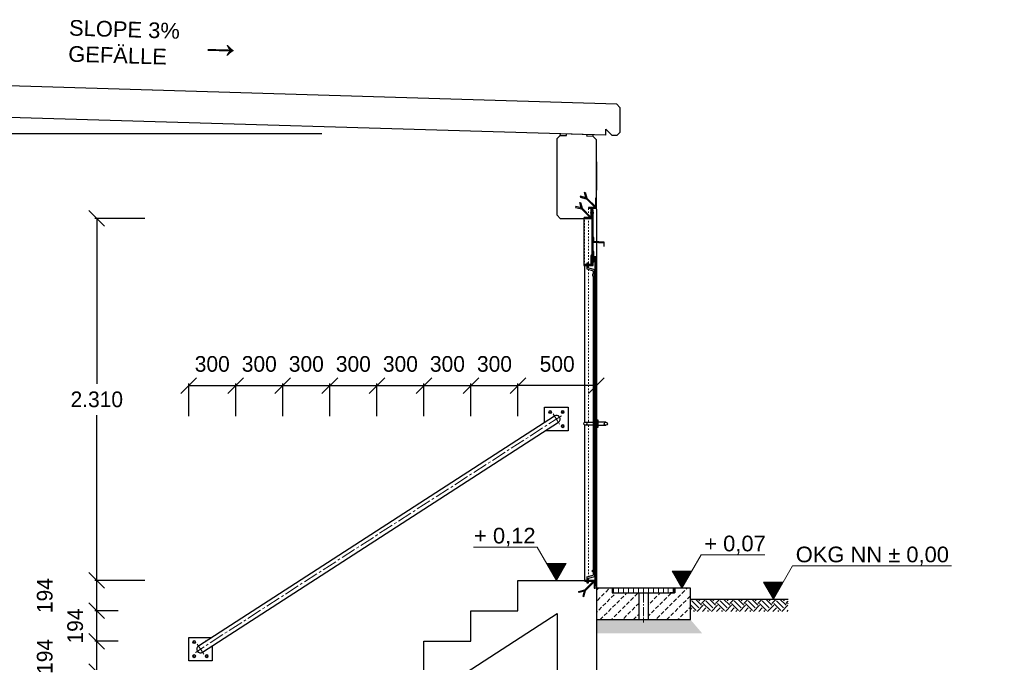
# Model space of a CAD drawing. Header units: millimetres. Extents: x -2787 to 131613, y -54195 to 30918.
# Tile 68 of 69: x 110579 to 116859, y -36549 to -32448. Entities that reach past the tile are written whole.
import ezdxf

# ---------------------------------------------------------------- set-up
doc = ezdxf.new("R2010")
doc.units = ezdxf.units.MM
doc.linetypes.add('JIS_02_1.0', pattern=[2, 1, -1])
doc.linetypes.add('MITTE2', pattern=[28.575, 19.05, -3.175, 3.175, -3.175])
doc.layers.add('Bemaßung', color=7, linetype='Continuous', lineweight=9)
doc.layers.add('Beschriftung', color=7, linetype='Continuous')
doc.layers.add('POL_Bema', color=7, linetype='Continuous')
doc.styles.add('LBB3.5M1000', font='isocp.shx', dxfattribs={"height": 3.5})
doc.dimstyles.new('DIN', dxfattribs={"dimtxt": 2.5, "dimasz": 2.5, "dimexe": 1.25, "dimexo": 0.625, "dimtad": 1, "dimtih": 1, "dimdec": 4, "dimdsep": 46, "dimlunit": 6, "dimtxsty": 'Standard', "dimcen": 2.5, "dimadec": 0, "dimazin": 0, "dimtfac": 1, "dimtdec": 4, "dimtmove": 0, "dimatfit": 3, "dimfxl": 0, "dimtvp": 1, "dimtolj": 1, "dimtzin": 0, "dimarcsym": 0})

# ---------------------------------------------------------------- blocks, each defined once
blk = doc.blocks.new('_Oblique')
at = {"layer": 'POL_Bema', "color": 0, "lineweight": -2}
blk.add_line((-0.5, -0.5), (0.5, 0.5), dxfattribs=at)
blk = doc.blocks.new('*D392')
at = {"layer": 'Bemaßung', "color": 0, "lineweight": -2, "transparency": 16777216}
for p, q in [((113757.3, -34978), (113757.3, -34770)), ((114257.3, -34782.5), (113757.3, -34782.5)), ((114257.3, -34978), (114257.3, -34770))]:
    blk.add_line(p, q, dxfattribs=at)
at = {"layer": 'DEFPOINTS', "color": 0, "transparency": 16777216}
for p in [(113757.3, -34782.5), (113757.3, -37578), (114257.3, -37578)]:
    blk.add_point(p, dxfattribs=at)
at = {"layer": 'Bemaßung', "color": 0, "lineweight": -2, "transparency": 16777216, "xscale": 100, "yscale": 100, "zscale": 100, "rotation": 180}
blk.add_blockref('_Oblique', (113757.3, -34782.5), dxfattribs=at)
at = {"layer": 'Bemaßung', "color": 0, "lineweight": -2, "transparency": 16777216, "xscale": 100, "yscale": 100, "zscale": 100}
blk.add_blockref('_Oblique', (114257.3, -34782.5), dxfattribs=at)
at = {"layer": 'Bemaßung', "color": 0, "transparency": 16777216, "insert": (114007.3, -34645), "char_height": 100, "attachment_point": 5}
blk.add_mtext('\\A1;500', dxfattribs=at)
blk = doc.blocks.new('*D393')
at = {"layer": 'Bemaßung', "color": 0, "lineweight": -2, "transparency": 16777216}
for p, q in [((113457.3, -34978), (113457.3, -34770)), ((113457.3, -34782.5), (113757.3, -34782.5)), ((113757.3, -34978), (113757.3, -34770))]:
    blk.add_line(p, q, dxfattribs=at)
at = {"layer": 'DEFPOINTS', "color": 0, "transparency": 16777216}
for p in [(113757.3, -34782.5), (113457.3, -37578), (113757.3, -37578)]:
    blk.add_point(p, dxfattribs=at)
at = {"layer": 'Bemaßung', "color": 0, "lineweight": -2, "transparency": 16777216, "xscale": 100, "yscale": 100, "zscale": 100, "rotation": 180}
blk.add_blockref('_Oblique', (113457.3, -34782.5), dxfattribs=at)
at = {"layer": 'Bemaßung', "color": 0, "lineweight": -2, "transparency": 16777216, "xscale": 100, "yscale": 100, "zscale": 100}
blk.add_blockref('_Oblique', (113757.3, -34782.5), dxfattribs=at)
at = {"layer": 'Bemaßung', "color": 0, "transparency": 16777216, "insert": (113607.3, -34645), "char_height": 100, "attachment_point": 5}
blk.add_mtext('\\A1;300', dxfattribs=at)
blk = doc.blocks.new('*D394')
at = {"layer": 'Bemaßung', "color": 0, "lineweight": -2, "transparency": 16777216}
for p, q in [((113157.3, -34978), (113157.3, -34770)), ((113157.3, -34782.5), (113457.3, -34782.5)), ((113457.3, -34978), (113457.3, -34770))]:
    blk.add_line(p, q, dxfattribs=at)
at = {"layer": 'DEFPOINTS', "color": 0, "transparency": 16777216}
for p in [(113457.3, -34782.5), (113157.3, -37578), (113457.3, -37578)]:
    blk.add_point(p, dxfattribs=at)
at = {"layer": 'Bemaßung', "color": 0, "lineweight": -2, "transparency": 16777216, "xscale": 100, "yscale": 100, "zscale": 100, "rotation": 180}
blk.add_blockref('_Oblique', (113157.3, -34782.5), dxfattribs=at)
at = {"layer": 'Bemaßung', "color": 0, "lineweight": -2, "transparency": 16777216, "xscale": 100, "yscale": 100, "zscale": 100}
blk.add_blockref('_Oblique', (113457.3, -34782.5), dxfattribs=at)
at = {"layer": 'Bemaßung', "color": 0, "transparency": 16777216, "insert": (113307.3, -34645), "char_height": 100, "attachment_point": 5}
blk.add_mtext('\\A1;300', dxfattribs=at)
blk = doc.blocks.new('*D395')
at = {"layer": 'Bemaßung', "color": 0, "lineweight": -2, "transparency": 16777216}
for p, q in [((112857.3, -34978), (112857.3, -34770)), ((112857.3, -34782.5), (113157.3, -34782.5)), ((113157.3, -34978), (113157.3, -34770))]:
    blk.add_line(p, q, dxfattribs=at)
at = {"layer": 'DEFPOINTS', "color": 0, "transparency": 16777216}
for p in [(113157.3, -34782.5), (112857.3, -37578), (113157.3, -37578)]:
    blk.add_point(p, dxfattribs=at)
at = {"layer": 'Bemaßung', "color": 0, "lineweight": -2, "transparency": 16777216, "xscale": 100, "yscale": 100, "zscale": 100, "rotation": 180}
blk.add_blockref('_Oblique', (112857.3, -34782.5), dxfattribs=at)
at = {"layer": 'Bemaßung', "color": 0, "lineweight": -2, "transparency": 16777216, "xscale": 100, "yscale": 100, "zscale": 100}
blk.add_blockref('_Oblique', (113157.3, -34782.5), dxfattribs=at)
at = {"layer": 'Bemaßung', "color": 0, "transparency": 16777216, "insert": (113007.3, -34645), "char_height": 100, "attachment_point": 5}
blk.add_mtext('\\A1;300', dxfattribs=at)
blk = doc.blocks.new('*D396')
at = {"layer": 'Bemaßung', "color": 0, "lineweight": -2, "transparency": 16777216}
for p, q in [((112557.3, -34978), (112557.3, -34770)), ((112557.3, -34782.5), (112857.3, -34782.5)), ((112857.3, -34978), (112857.3, -34770))]:
    blk.add_line(p, q, dxfattribs=at)
at = {"layer": 'DEFPOINTS', "color": 0, "transparency": 16777216}
for p in [(112857.3, -34782.5), (112557.3, -37578), (112857.3, -37578)]:
    blk.add_point(p, dxfattribs=at)
at = {"layer": 'Bemaßung', "color": 0, "lineweight": -2, "transparency": 16777216, "xscale": 100, "yscale": 100, "zscale": 100, "rotation": 180}
blk.add_blockref('_Oblique', (112557.3, -34782.5), dxfattribs=at)
at = {"layer": 'Bemaßung', "color": 0, "lineweight": -2, "transparency": 16777216, "xscale": 100, "yscale": 100, "zscale": 100}
blk.add_blockref('_Oblique', (112857.3, -34782.5), dxfattribs=at)
at = {"layer": 'Bemaßung', "color": 0, "transparency": 16777216, "insert": (112707.3, -34645), "char_height": 100, "attachment_point": 5}
blk.add_mtext('\\A1;300', dxfattribs=at)
blk = doc.blocks.new('*D397')
at = {"layer": 'Bemaßung', "color": 0, "lineweight": -2, "transparency": 16777216}
for p, q in [((112257.3, -34978), (112257.3, -34770)), ((112257.3, -34782.5), (112557.3, -34782.5)), ((112557.3, -34978), (112557.3, -34770))]:
    blk.add_line(p, q, dxfattribs=at)
at = {"layer": 'DEFPOINTS', "color": 0, "transparency": 16777216}
for p in [(112557.3, -34782.5), (112257.3, -37578), (112557.3, -37578)]:
    blk.add_point(p, dxfattribs=at)
at = {"layer": 'Bemaßung', "color": 0, "lineweight": -2, "transparency": 16777216, "xscale": 100, "yscale": 100, "zscale": 100, "rotation": 180}
blk.add_blockref('_Oblique', (112257.3, -34782.5), dxfattribs=at)
at = {"layer": 'Bemaßung', "color": 0, "lineweight": -2, "transparency": 16777216, "xscale": 100, "yscale": 100, "zscale": 100}
blk.add_blockref('_Oblique', (112557.3, -34782.5), dxfattribs=at)
at = {"layer": 'Bemaßung', "color": 0, "transparency": 16777216, "insert": (112407.3, -34645), "char_height": 100, "attachment_point": 5}
blk.add_mtext('\\A1;300', dxfattribs=at)
blk = doc.blocks.new('*D398')
at = {"layer": 'Bemaßung', "color": 0, "lineweight": -2, "transparency": 16777216}
for p, q in [((111957.3, -34978), (111957.3, -34770)), ((111957.3, -34782.5), (112257.3, -34782.5)), ((112257.3, -34978), (112257.3, -34770))]:
    blk.add_line(p, q, dxfattribs=at)
at = {"layer": 'DEFPOINTS', "color": 0, "transparency": 16777216}
for p in [(112257.3, -34782.5), (111957.3, -37578), (112257.3, -37578)]:
    blk.add_point(p, dxfattribs=at)
at = {"layer": 'Bemaßung', "color": 0, "lineweight": -2, "transparency": 16777216, "xscale": 100, "yscale": 100, "zscale": 100, "rotation": 180}
blk.add_blockref('_Oblique', (111957.3, -34782.5), dxfattribs=at)
at = {"layer": 'Bemaßung', "color": 0, "lineweight": -2, "transparency": 16777216, "xscale": 100, "yscale": 100, "zscale": 100}
blk.add_blockref('_Oblique', (112257.3, -34782.5), dxfattribs=at)
at = {"layer": 'Bemaßung', "color": 0, "transparency": 16777216, "insert": (112107.3, -34645), "char_height": 100, "attachment_point": 5}
blk.add_mtext('\\A1;300', dxfattribs=at)
blk = doc.blocks.new('*D399')
at = {"layer": 'Bemaßung', "color": 0, "lineweight": -2, "transparency": 16777216}
for p, q in [((111657.3, -34978), (111657.3, -34770)), ((111657.3, -34782.5), (111957.3, -34782.5)), ((111957.3, -34978), (111957.3, -34770))]:
    blk.add_line(p, q, dxfattribs=at)
at = {"layer": 'DEFPOINTS', "color": 0, "transparency": 16777216}
for p in [(111957.3, -34782.5), (111657.3, -37578), (111957.3, -37578)]:
    blk.add_point(p, dxfattribs=at)
at = {"layer": 'Bemaßung', "color": 0, "lineweight": -2, "transparency": 16777216, "xscale": 100, "yscale": 100, "zscale": 100, "rotation": 180}
blk.add_blockref('_Oblique', (111657.3, -34782.5), dxfattribs=at)
at = {"layer": 'Bemaßung', "color": 0, "lineweight": -2, "transparency": 16777216, "xscale": 100, "yscale": 100, "zscale": 100}
blk.add_blockref('_Oblique', (111957.3, -34782.5), dxfattribs=at)
at = {"layer": 'Bemaßung', "color": 0, "transparency": 16777216, "insert": (111807.3, -34645), "char_height": 100, "attachment_point": 5}
blk.add_mtext('\\A1;300', dxfattribs=at)
blk = doc.blocks.new('*D405')
at = {"layer": 'Bemaßung', "color": 0, "lineweight": -2, "transparency": 16777216}
for p, q in [((111207.3, -36414), (111058.5, -36414)), ((111071, -36608), (111071, -36414)), ((111207.3, -36608), (111058.5, -36608))]:
    blk.add_line(p, q, dxfattribs=at)
at = {"layer": 'DEFPOINTS', "color": 0, "transparency": 16777216}
for p in [(111071, -36414), (114007.3, -36414), (114007.3, -36608)]:
    blk.add_point(p, dxfattribs=at)
at = {"layer": 'Bemaßung', "color": 0, "lineweight": -2, "transparency": 16777216, "xscale": 100, "yscale": 100, "zscale": 100}
for p, rotation in [((111071, -36414), 90), ((111071, -36608), 270)]:
    blk.add_blockref('_Oblique', p, dxfattribs=dict(at, rotation=rotation))
at = {"layer": 'Bemaßung', "color": 0, "transparency": 16777216, "insert": (110739.3, -36511), "char_height": 100, "attachment_point": 5, "rotation": 90}
blk.add_mtext('\\A1;194', dxfattribs=at)
blk = doc.blocks.new('*D406')
at = {"layer": 'Bemaßung', "color": 0, "lineweight": -2, "transparency": 16777216}
for p, q in [((111207.3, -36220), (111058.5, -36220)), ((111071, -36414), (111071, -36220)), ((111207.3, -36414), (111058.5, -36414))]:
    blk.add_line(p, q, dxfattribs=at)
at = {"layer": 'DEFPOINTS', "color": 0, "transparency": 16777216}
for p in [(111071, -36220), (114007.3, -36220), (114007.3, -36414)]:
    blk.add_point(p, dxfattribs=at)
at = {"layer": 'Bemaßung', "color": 0, "lineweight": -2, "transparency": 16777216, "xscale": 100, "yscale": 100, "zscale": 100}
for p, rotation in [((111071, -36220), 90), ((111071, -36414), 270)]:
    blk.add_blockref('_Oblique', p, dxfattribs=dict(at, rotation=rotation))
at = {"layer": 'Bemaßung', "color": 0, "transparency": 16777216, "insert": (110933.5, -36317), "char_height": 100, "attachment_point": 5, "rotation": 90}
blk.add_mtext('\\A1;194', dxfattribs=at)
blk = doc.blocks.new('*D407')
at = {"layer": 'Bemaßung', "color": 0, "lineweight": -2, "transparency": 16777216}
for p, q in [((111207.3, -36026), (111058.5, -36026)), ((111071, -36220), (111071, -36026)), ((111207.3, -36220), (111058.5, -36220))]:
    blk.add_line(p, q, dxfattribs=at)
at = {"layer": 'DEFPOINTS', "color": 0, "transparency": 16777216}
for p in [(111071, -36026), (114007.3, -36026), (114007.3, -36220)]:
    blk.add_point(p, dxfattribs=at)
at = {"layer": 'Bemaßung', "color": 0, "lineweight": -2, "transparency": 16777216, "xscale": 100, "yscale": 100, "zscale": 100}
for p, rotation in [((111071, -36026), 90), ((111071, -36220), 270)]:
    blk.add_blockref('_Oblique', p, dxfattribs=dict(at, rotation=rotation))
at = {"layer": 'Bemaßung', "color": 0, "transparency": 16777216, "insert": (110739.3, -36123), "char_height": 100, "attachment_point": 5, "rotation": 90}
blk.add_mtext('\\A1;194', dxfattribs=at)
blk = doc.blocks.new('*D412')
at = {"layer": 'Bemaßung', "color": 0, "lineweight": -2, "transparency": 16777216}
for p, q in [((112507, -33176), (109414.5, -33176)), ((109427, -37578), (109427, -33176)), ((112507.5, -37578), (109414.5, -37578))]:
    blk.add_line(p, q, dxfattribs=at)
at = {"layer": 'DEFPOINTS', "color": 0, "transparency": 16777216}
for p in [(109427, -33176), (114007, -33176), (114007.5, -37578)]:
    blk.add_point(p, dxfattribs=at)
at = {"layer": 'Bemaßung', "color": 0, "lineweight": -2, "transparency": 16777216, "xscale": 100, "yscale": 100, "zscale": 100}
for p, rotation in [((109427, -33176), 90), ((109427, -37578), 270)]:
    blk.add_blockref('_Oblique', p, dxfattribs=dict(at, rotation=rotation))
at = {"layer": 'Bemaßung', "color": 0, "transparency": 16777216, "insert": (109287, -35351), "char_height": 100, "attachment_point": 5, "rotation": 90}
blk.add_mtext('\\A1;4.400', dxfattribs=at)
blk = doc.blocks.new('*D425')
at = {"layer": 'Bemaßung', "color": 0, "lineweight": -2, "transparency": 16777216}
for p, q in [((111377.3, -33716), (111058.5, -33716)), ((111071, -33716), (111071, -34771)), ((111071, -36026), (111071, -34971)), ((111377.3, -36026), (111058.5, -36026))]:
    blk.add_line(p, q, dxfattribs=at)
at = {"layer": 'DEFPOINTS', "color": 0, "transparency": 16777216}
for p in [(114177.3, -33716), (111071, -36026), (114177.3, -36026)]:
    blk.add_point(p, dxfattribs=at)
at = {"layer": 'Bemaßung', "color": 0, "lineweight": -2, "transparency": 16777216, "xscale": 100, "yscale": 100, "zscale": 100}
for p, rotation in [((111071, -33716), 90), ((111071, -36026), 270)]:
    blk.add_blockref('_Oblique', p, dxfattribs=dict(at, rotation=rotation))
at = {"layer": 'Bemaßung', "color": 0, "transparency": 16777216, "insert": (111071, -34871), "char_height": 100, "attachment_point": 5}
blk.add_mtext('\\A1;2.310', dxfattribs=at)
blk = doc.blocks.new('*D426')
at = {"layer": 'Bemaßung', "color": 0, "lineweight": -2, "transparency": 16777216}
for p, q in [((110457.3, -36026), (110322.7, -36026)), ((110335.2, -36026), (110335.2, -37578)), ((110457.3, -37578), (110322.7, -37578))]:
    blk.add_line(p, q, dxfattribs=at)
at = {"layer": 'DEFPOINTS', "color": 0, "transparency": 16777216}
for p in [(113757.3, -36026), (110335.2, -37578), (113757.3, -37578)]:
    blk.add_point(p, dxfattribs=at)
at = {"layer": 'Bemaßung', "color": 0, "lineweight": -2, "transparency": 16777216, "xscale": 100, "yscale": 100, "zscale": 100}
for p, rotation in [((110335.2, -36026), 90), ((110335.2, -37578), 270)]:
    blk.add_blockref('_Oblique', p, dxfattribs=dict(at, rotation=rotation))
at = {"layer": 'Bemaßung', "color": 0, "transparency": 16777216, "insert": (110210.5, -36802), "char_height": 100, "attachment_point": 5, "rotation": 90}
blk.add_mtext('\\A1;1.552', dxfattribs=at)

msp = doc.modelspace()

# ---------------------------------------------------------------- hatches: boundary and pattern name
at = {"lineweight": 5}
h = msp.add_hatch(dxfattribs=at)
h.set_pattern_fill('ANSI31', color=256)
h.set_pattern_definition([(45, (113379.965, -39384.724), (-2.245064, 2.245064), [])])
edge = h.paths.add_edge_path()
edge.add_line((114207.2721, -33650.95369), (114257.2721, -33650.95369))
edge.add_line((114257.2721, -33650.95369), (114257.2721, -33585.95369))
edge.add_line((114257.2721, -33585.95369), (114254.7721, -33585.95369))
edge.add_arc((114254.7721, -33588.45369), 2.5, 450, 540)
edge.add_line((114252.2721, -33588.45369), (114252.2721, -33640.95369))
edge.add_arc((114247.2721, -33640.95369), 5, 270, 360, ccw=False)
edge.add_line((114247.2721, -33645.95369), (114209.7721, -33645.95369))
edge.add_arc((114209.7721, -33648.45369), 2.5, 450, 540)
edge.add_line((114207.2721, -33648.45369), (114207.2721, -33650.95369))
h = msp.add_hatch(dxfattribs=at)
h.set_pattern_fill('ANSI31', color=256, angle=90)
h.set_pattern_definition([(135, (113369.965, -39384.724), (-2.245064, -2.245064), [])])
edge = h.paths.add_edge_path()
edge.add_line((114177.2721, -33715.95369), (114227.2721, -33715.95369))
edge.add_line((114227.2721, -33715.95369), (114227.2721, -33650.95369))
edge.add_line((114227.2721, -33650.95369), (114224.7721, -33650.95369))
edge.add_arc((114224.7721, -33653.45369), 2.5, 450, 540)
edge.add_line((114222.2721, -33653.45369), (114222.2721, -33705.95369))
edge.add_arc((114217.2721, -33705.95369), 5, 270, 360, ccw=False)
edge.add_line((114217.2721, -33710.95369), (114179.7721, -33710.95369))
edge.add_arc((114179.7721, -33713.45369), 2.5, 450, 540)
edge.add_line((114177.2721, -33713.45369), (114177.2721, -33715.95369))
h = msp.add_hatch(dxfattribs=at)
h.set_pattern_fill('ANSI31', color=256)
h.set_pattern_definition([(45, (102047.272, -6419.118), (-2.24506403, 2.24506403), [])])
h.paths.add_polyline_path([(114227.2721, -34015.95369), (114237.2721, -34015.95369), (114237.2721, -33660.95369), (114227.2721, -33660.95369)])
h = msp.add_hatch(dxfattribs=at)
h.set_pattern_fill('ANSI31', color=256, angle=90)
h.set_pattern_definition([(135, (113359.965, -39637.224), (-2.245064, -2.245064), [])])
h.paths.add_polyline_path([(114304.2721, -33893.45369), (114307.2721, -33893.45369), (114307.2721, -33868.45369), (114240.2721, -33863.66797), (114240.2721, -33838.45369), (114237.2721, -33838.45369), (114237.2721, -33866.45369), (114304.2721, -33871.2394)])
h = msp.add_hatch()
h.set_pattern_fill('ANSI31', color=256, angle=90)
h.set_pattern_definition([(135, (113369.965, -39684.724), (-2.245064, -2.245064), [])])
edge = h.paths.add_edge_path()
edge.add_line((114177.2721, -34015.95369), (114227.2721, -34015.95369))
edge.add_line((114227.2721, -34015.95369), (114227.2721, -33950.95369))
edge.add_line((114227.2721, -33950.95369), (114224.7721, -33950.95369))
edge.add_arc((114224.7721, -33953.45369), 2.5, 450, 540)
edge.add_line((114222.2721, -33953.45369), (114222.2721, -34005.95369))
edge.add_arc((114217.2721, -34005.95369), 5, 270, 360, ccw=False)
edge.add_line((114217.2721, -34010.95369), (114179.7721, -34010.95369))
edge.add_arc((114179.7721, -34013.45369), 2.5, 450, 540)
edge.add_line((114177.2721, -34013.45369), (114177.2721, -34015.95369))
h = msp.add_hatch()
h.set_pattern_fill('ANSI31', color=256, angle=90)
h.set_pattern_definition([(135, (102057.272, -6419.118), (-2.24506403, -2.24506403), [])])
edge = h.paths.add_edge_path()
edge.add_line((114237.2721, -33925.95369), (114237.2721, -33965.95369))
edge.add_line((114237.2721, -33965.95369), (114257.2721, -33965.95369))
edge.add_line((114257.2721, -33965.95369), (114257.2721, -33963.95369))
edge.add_arc((114255.2721, -33963.95369), 2, 0, 90)
edge.add_line((114255.2721, -33961.95369), (114245.2721, -33961.95369))
edge.add_arc((114245.2721, -33957.95369), 4, 180, 270, ccw=False)
edge.add_line((114241.2721, -33957.95369), (114241.2721, -33927.95369))
edge.add_arc((114239.2721, -33927.95369), 2, 0, 90)
edge.add_line((114239.2721, -33925.95369), (114237.2721, -33925.95369))
h = msp.add_hatch(dxfattribs=at)
h.set_pattern_fill('ANSI31', color=256, scale=0.5)
h.set_pattern_definition([(45, (113906.2009, -18494.7288), (-1.12253202, 1.12253202), [])])
h.paths.add_polyline_path([(114243.2721, -33965.95369), (114243.2721, -33985.95369), (114241.2721, -33985.95369), (114241.2721, -33965.95369)])
h = msp.add_hatch(dxfattribs=at)
h.set_pattern_fill('ANSI31', color=256)
h.set_pattern_definition([(45, (102057.272, -6449.118), (-2.24506403, 2.24506403), [])])
h.paths.add_polyline_path([(114247.2721, -36060.95369), (114257.2721, -36060.95369), (114257.2721, -33975.95369), (114247.2721, -33975.95369)])
h = msp.add_hatch(dxfattribs=at)
h.set_pattern_fill('ANSI31', color=256, angle=90)
h.set_pattern_definition([(135, (113379.965, -39684.724), (-2.245064, -2.245064), [])])
edge = h.paths.add_edge_path()
edge.add_line((114247.2721, -36075.95369), (114247.2721, -36025.95369))
edge.add_line((114247.2721, -36025.95369), (114182.2721, -36025.95369))
edge.add_line((114182.2721, -36025.95369), (114182.2721, -36028.45369))
edge.add_arc((114184.7721, -36028.45369), 2.5, 540, 630)
edge.add_line((114184.7721, -36030.95369), (114237.2721, -36030.95369))
edge.add_arc((114237.2721, -36035.95369), 5, 360, 450, ccw=False)
edge.add_line((114242.2721, -36035.95369), (114242.2721, -36073.45369))
edge.add_arc((114244.7721, -36073.45369), 2.5, 180, 270)
edge.add_line((114244.7721, -36075.95369), (114247.2721, -36075.95369))
h = msp.add_hatch(dxfattribs=at)
h.set_pattern_fill('ANSI31', color=256, scale=10, angle=45)
h.set_pattern_definition([(90, (114557.272, -36090.954), (-31.75, 5e-15), [])])
h.paths.add_polyline_path([(114358.2721, -36105.95369), (114756.2721, -36105.95369), (114756.2721, -36075.95369), (114358.2721, -36075.95369)])
h = msp.add_hatch()
h.set_pattern_fill('EARTH', color=256, scale=10, angle=45)
h.set_pattern_definition([(45, (101457.48, -12106.53), (7e-15, 89.80256), [63.5, -63.5]), (45, (101440.64, -12089.695), (7e-15, 89.80256), [63.5, -63.5]), (45, (101423.8, -12072.857), (7e-15, 89.80256), [63.5, -63.5]), (135, (101423.8, -12061.63), (-89.80256, 7e-15), [63.5, -63.5]), (135, (101440.64, -12044.793), (-89.80256, 7e-15), [63.5, -63.5]), (135, (101457.48, -12027.955), (-89.80256, 7e-15), [63.5, -63.5])])
h.paths.add_polyline_path([(114857.2721, -36145.95369), (115481.26056, -36145.95369), (115481.26056, -36223.29675), (114857.2721, -36223.29675)])
at = {"layer": 'Bemaßung', "lineweight": 5}
h = msp.add_hatch(dxfattribs=at)
h.set_pattern_fill('GRAVEL', color=256)
h.set_pattern_definition([(228.0127875, (113025.5601, -10292.239), (-203.20000002, -228.59999999), [3.417214, -338.304836]), (184.969741, (113023.2741, -10294.7789), (304.79999988, 25.400001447), [5.864047, -580.54049]), (132.510447, (113017.4321, -10295.2869), (254.00000011, -279.3999999), [4.134815, -409.347228]), (267.273689, (113007.5261, -10301.6369), (25.400000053, 508), [5.340045, -528.664374]), (292.833654, (113007.2721, -10306.9709), (-127.00000001, 304.799999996), [5.236337, -518.398077]), (357.273689, (113009.3041, -10311.7969), (-508, 25.400000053), [5.340045, -528.664374]), (37.6942405, (113014.6381, -10312.0509), (-330.199999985, -254.00000002), [7.061937, -699.131153]), (72.2553284, (113020.2261, -10307.7329), (177.800000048, 558.799999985), [6.667195, -660.052566]), (121.4295656, (113022.2581, -10301.3829), (-203.20000003, 330.19999998), [5.35813, -530.455457]), (175.236358, (113019.464, -10296.811), (279.4, -25.40000004), [6.117133, -299.73937]), (222.3974378, (113013.3681, -10296.3029), (-304.79999999, -279.40000001), [7.91078, -783.167725]), (138.814075, (113032.672, -10301.891), (-177.8, 152.40000001), [2.700045, -267.305658]), (171.4692344, (113030.6401, -10300.1129), (330.20000001, -50.79999994), [5.13682, -508.54639]), (225, (113025.56, -10299.351), (-4e-15, -25.4), [3.592093, -32.32893]), (203.19859, (113023.782, -10296.303), (127, 50.8), [1.934413, -191.506224]), (291.80141, (113022.004, -10297.065), (-25.4, 76.2), [2.735656, -134.04753]), (30.963757, (113023.02, -10299.605), (76.2, 50.8), [4.443197, -143.662982]), (161.56505, (113026.83, -10297.319), (50.8, -25.4), [3.212871, -77.10898]), (16.3895403, (113007.2721, -10297.0649), (254, 76.2), [4.50088, -445.588267]), (70.346176, (113011.5901, -10295.7949), (-101.60000001, -279.4), [3.77599, -373.822157]), (293.19859, (113026.83, -10292.239), (-50.8, 127), [3.8688, -189.571836]), (343.6104597, (113028.3541, -10295.7949), (-254.000000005, 76.19999998), [4.50088, -445.588267]), (339.443955, (113007.272, -10312.813), (-127, 50.8), [4.340352, -212.677343]), (294.7751406, (113011.3361, -10314.3369), (-127.00000015, 279.39999993), [3.63672, -360.035934]), (66.80141, (113027.084, -10317.639), (50.8, 127), [3.8688, -189.571836]), (17.3540246, (113028.6081, -10314.0829), (-330.19999999, -101.60000002), [4.257827, -421.52376]), (69.443955, (113014.638, -10317.639), (-50.8, -127), [2.170176, -214.84752]), (101.309932, (113025.56, -10317.639), (-25.4, 101.6), [1.295146, -128.21995]), (165.963757, (113025.306, -10316.369), (76.2, -25.4), [5.236337, -99.490546]), (186.009006, (113020.2261, -10315.0989), (254, 25.40000001), [4.85267, -480.413649]), (303.690068, (113023.02, -10301.891), (-25.4, 50.8), [3.66324, -87.917764]), (353.1572266, (113025.0521, -10304.9389), (431.800000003, -50.799999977), [6.395568, -633.16009]), (60.945396, (113031.402, -10305.701), (-101.6, -177.8), [2.615082, -258.893923]), (90, (113032.672, -10303.415), (-25.4, 25.4), [1.524, -23.876]), (120.256437, (113019.7181, -10314.337), (101.59999999, -177.80000001), [3.52867, -349.339408]), (48.0127875, (113017.9401, -10311.289), (203.20000002, 228.59999999), [6.83443, -334.887622]), (0, (113022.512, -10306.21), (25.4, 25.4), [6.604, -18.796]), (325.3048465, (113029.1161, -10306.2089), (254.0000001, -177.79999986), [4.016096, -397.593167]), (254.054604, (113032.418, -10308.495), (-25.4, -101.6), [3.69829, -181.2165]), (207.6459754, (113031.4021, -10312.0509), (-482.600000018, -253.999999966), [6.02145, -596.124644]), (175.4260787, (113026.0681, -10314.8449), (-330.2, 25.4), [6.370295, -630.658465])])
h.paths.add_polyline_path([(114857.2721, -36275.95369), (114931.45519, -36362.98258), (114257.2721, -36362.98258), (114257.2721, -36275.95369)])
at = {"layer": 'Beschriftung', "lineweight": 5}
h = msp.add_hatch(dxfattribs=at)
h.set_pattern_fill('LINE', color=256, scale=2)
h.set_pattern_definition([(0, (113752.272, -3782.808), (0, 6.35), [])])
h.paths.add_polyline_path([(114002.2721, -36025.95369), (113939.57854, -35917.36525), (114064.96566, -35917.36525)])
h = msp.add_hatch(dxfattribs=at)
h.set_pattern_fill('LINE', color=256, scale=2)
h.set_pattern_definition([(0, (114552.618, -3832.808), (0, 6.35), [])])
h.paths.add_polyline_path([(114802.61825, -36075.95369), (114739.92469, -35967.36525), (114865.31181, -35967.36525)])
h = msp.add_hatch(dxfattribs=at)
h.set_pattern_fill('LINE', color=256, scale=2)
h.set_pattern_definition([(0, (115136.018, -3902.808), (0, 6.35), [])])
h.paths.add_polyline_path([(115386.01796, -36145.95369), (115323.3244, -36037.36525), (115448.71153, -36037.36525)])
h = msp.add_hatch(dxfattribs=at)
h.set_pattern_fill('BETON_UNBEWEHRT', color=256, scale=200, pattern_type=2)
h.set_pattern_definition([(45, (102092.627, -12049.64), (-35.35534, 35.35534), [25, -12.5])])
h.paths.add_polyline_path([(114757.2721, -36075.95369), (114757.2721, -36105.95369), (114727.2721, -36105.95369), (114587.4221, -36105.95369), (114587.4221, -36275.95369), (114857.2721, -36275.95369), (114857.2721, -36075.95369)])
h.paths.add_polyline_path([(114357.2721, -36105.95369), (114357.2721, -36075.95369), (114257.2721, -36075.95369), (114257.2721, -36275.95369), (114527.1221, -36275.95369), (114527.1221, -36105.95369), (114387.2721, -36105.95369)])

# ---------------------------------------------------------------- linework, layer by layer
for p, q in [((114387.47184, -32986.62261), (101927.58876, -32612.82612)), ((114317.5303, -33185.26241), (101997.5303, -32815.66241)), ((114407.46285, -33007.22234), (114387.47184, -32986.62261)), ((114407.46285, -33007.22234), (114407.46285, -33167.96038)), ((114317.5303, -33185.26241), (114317.5303, -33145.26241)), ((114317.5303, -33145.26241), (114357.5303, -33186.46241)), ((114027.23057, -33186.55342), (114007.23957, -33205.95369)), ((114007.2721, -33695.95369), (114007.23957, -33205.95369)), ((114027.23057, -33186.55342), (114027.5303, -33176.56241)), ((114027.23057, -33186.55342), (114067.21258, -33187.75288)), ((114237.23957, -33182.85369), (114027.23957, -33176.55369)), ((114067.21258, -33187.75288), (114067.51231, -33177.76187)), ((114197.26655, -33191.6545), (114197.56628, -33181.66349)), ((114237.24856, -33192.85396), (114197.26655, -33191.6545)), ((114237.24856, -33192.85396), (114237.54829, -33182.86295)), ((114257.23957, -33213.45369), (114237.24856, -33192.85396)), ((114257.47891, -33657.84748), (114257.23957, -33213.45369)), ((114387.47184, -33187.36065), (114357.5303, -33186.46241)), ((114387.47184, -33187.36065), (114407.46285, -33167.96038)), ((114257.47891, -33354.84748), (114257.47891, -33534.84748)), ((114257.47891, -33657.84748), (114257.47891, -37877.95369)), ((114027.2721, -33715.95369), (114007.2721, -33695.95369)), ((114027.2721, -33715.95369), (114227.2721, -33715.95369)), ((114177.2721, -33715.95369), (114177.2721, -34015.95369)), ((114182.2721, -34015.95369), (114182.2721, -35017.29343)), ((114207.2721, -34000.95369), (114197.2721, -34000.95369)), ((114197.2721, -34000.95369), (114197.2721, -34010.95369)), ((114197.2721, -34015.95369), (114197.2721, -34038.62696)), ((114207.2721, -34010.95369), (114207.2721, -34000.95369)), ((114207.2721, -34030.95369), (114207.2721, -34015.95369)), ((114207.2721, -34030.95369), (114247.2721, -34041.67165)), ((114197.2721, -34038.62696), (114237.2721, -34049.34492)), ((114237.2721, -34049.34492), (114237.2721, -34071.67165)), ((114237.2721, -34081.67165), (114237.2721, -35960.23572)), ((114247.2721, -36000.23572), (114247.2721, -34041.67165)), ((111719.15819, -36443.93402), (113989.15819, -34976.00068)), ((111745.38601, -36484.49251), (114015.38601, -35016.55917)), ((114182.2721, -35034.61394), (114182.2721, -36025.95369)), ((114237.2721, -35970.23572), (114237.2721, -35992.56245)), ((113757.2721, -36219.95369), (113757.2721, -36025.95369)), ((113757.2721, -36025.95369), (114247.2721, -36025.95369)), ((114197.2721, -36003.28042), (114237.2721, -35992.56245)), ((114197.2721, -36003.28042), (114197.2721, -36025.95369)), ((114197.2721, -36030.95369), (114197.2721, -36040.95369)), ((114197.2721, -36040.95369), (114207.2721, -36040.95369)), ((114207.2721, -36010.95369), (114247.2721, -36000.23572)), ((114207.2721, -36025.95369), (114207.2721, -36010.95369)), ((114207.2721, -36040.95369), (114207.2721, -36030.95369)), ((114257.2721, -36075.95369), (114247.2721, -36075.95369)), ((114357.2721, -36075.95369), (114357.2721, -36105.95369)), ((114357.2721, -36105.95369), (114387.2721, -36105.95369)), ((114527.1221, -36105.95369), (114527.1221, -36275.95369)), ((114587.4221, -36105.95369), (114587.4221, -36275.95369)), ((114757.2721, -36105.95369), (114727.2721, -36105.95369)), ((114757.2721, -36075.95369), (114757.2721, -36105.95369)), ((114857.2721, -36145.95369), (115481.26056, -36145.95369)), ((113457.2721, -36413.95369), (113457.2721, -36219.95369)), ((113457.2721, -36219.95369), (113757.2721, -36219.95369)), ((112242.78381, -37377.95369), (114007.2721, -36236.91792)), ((114007.2721, -36236.91792), (114007.2721, -37577.95369)), ((113157.2721, -36607.95369), (113157.2721, -36413.95369)), ((113157.2721, -36413.95369), (113457.2721, -36413.95369))]:
    msp.add_line(p, q)
at = {"linetype": 'JIS_02_1.0', "lineweight": 18, "ltscale": 10}
for p, q in [((114207.2721, -33650.95369), (114207.2721, -34000.95369)), ((114182.2721, -34015.95369), (114182.2721, -33715.95369)), ((114207.2721, -34041.30645), (114207.2721, -35015.95369)), ((114207.2721, -35035.95369), (114207.2721, -36000.60092))]:
    msp.add_line(p, q, dxfattribs=at)
at = {"linetype": 'MITTE2', "lineweight": 18, "ltscale": 3}
for p, q in [((114218.20548, -33679.70369), (114241.33872, -33679.70369)), ((114222.2721, -33679.70369), (114219.35021, -33678.01673)), ((114222.2721, -33679.70369), (114219.35021, -33681.39064)), ((114237.2721, -33679.70369), (114240.19398, -33678.01673)), ((114237.2721, -33679.70369), (114240.19398, -33681.39064)), ((113981.34175, -34963.91341), (114023.20245, -35028.64644)), ((111711.34175, -36431.84675), (111753.20245, -36496.57978))]:
    msp.add_line(p, q, dxfattribs=at)
at = {"lineweight": 50}
for p, q in [((114241.127, -33985.95369), (114237.33439, -33985.95369)), ((114243.32948, -33975.95369), (114243.32948, -33985.95369))]:
    msp.add_line(p, q, dxfattribs=at)
at = {"linetype": 'MITTE2', "lineweight": 18, "ltscale": 5}
msp.add_line((114034.63861, -34975.34958), (111699.90558, -36485.14361), dxfattribs=at)
at = {"linetype": 'MITTE2', "lineweight": 5, "ltscale": 3}
msp.add_line((114557.2721, -36110.65951), (114557.2721, -36294.97088), dxfattribs=at)
for points in [[(114189.99645, -33583.67804), (114156.37851, -33574.67014), (114154.8256, -33580.46569), (114192.68618, -33590.6104)], [(114191.54936, -33589.47359), (114180.98855, -33550.0601), (114186.78411, -33548.50719), (114196.92882, -33586.36776)], [(114191.54936, -33589.47359), (114248.68631, -33646.61054), (114252.92895, -33642.3679), (114196.92882, -33586.36776)], [(114159.99645, -33648.67804), (114126.37851, -33639.67014), (114124.8256, -33645.46569), (114162.68618, -33655.6104)], [(114161.54936, -33654.47359), (114150.98855, -33615.0601), (114156.78411, -33613.50719), (114166.92882, -33651.36776)], [(114161.54936, -33654.47359), (114218.68631, -33711.61054), (114222.92895, -33707.3679), (114166.92882, -33651.36776)], [(113927.2721, -35016.02035), (113927.2721, -34921.27993), (114077.2721, -34921.27993), (114077.2721, -35071.27993), (113930.76629, -35071.27993)], [(114187.2721, -35015.95369), (114237.2721, -35015.95369), (114237.2721, -35035.95369), (114187.2721, -35035.95369)], [(114317.2721, -35015.95369), (114267.2721, -35015.95369), (114267.2721, -35035.95369), (114317.2721, -35035.95369)], [(114185.792, -36091.67642), (114242.92895, -36034.53947), (114238.68631, -36030.29683), (114182.68618, -36086.29697)], [(114185.792, -36091.67642), (114146.37851, -36102.23723), (114144.8256, -36096.44168), (114182.68618, -36086.29697)], [(114179.99645, -36093.22933), (114170.98855, -36126.84727), (114176.78411, -36128.40018), (114186.92882, -36090.53961)], [(111807.2721, -36444.47284), (111807.2721, -36539.21326), (111657.2721, -36539.21326), (111657.2721, -36389.21326), (111803.77791, -36389.21326)]]:
    msp.add_lwpolyline(points)
for points in [[(114207.2721, -33650.95369), (114257.2721, -33650.95369), (114257.2721, -33585.95369), (114254.7721, -33585.95369, 0.4142135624), (114252.2721, -33588.45369), (114252.2721, -33640.95369, -0.4142135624), (114247.2721, -33645.95369), (114209.7721, -33645.95369, 0.4142135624), (114207.2721, -33648.45369)], [(114177.2721, -33715.95369), (114227.2721, -33715.95369), (114227.2721, -33650.95369), (114224.7721, -33650.95369, 0.4142135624), (114222.2721, -33653.45369), (114222.2721, -33705.95369, -0.4142135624), (114217.2721, -33710.95369), (114179.7721, -33710.95369, 0.4142135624), (114177.2721, -33713.45369)], [(114177.2721, -34015.95369), (114227.2721, -34015.95369), (114227.2721, -33950.95369), (114224.7721, -33950.95369, 0.4142135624), (114222.2721, -33953.45369), (114222.2721, -34005.95369, -0.4142135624), (114217.2721, -34010.95369), (114179.7721, -34010.95369, 0.4142135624), (114177.2721, -34013.45369)], [(114237.2721, -33925.95369), (114237.2721, -33965.95369), (114257.2721, -33965.95369), (114257.2721, -33963.95369, 0.4142135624), (114255.2721, -33961.95369), (114245.2721, -33961.95369, -0.4142135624), (114241.2721, -33957.95369), (114241.2721, -33927.95369, 0.4142135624), (114239.2721, -33925.95369)], [(114247.2721, -36075.95369), (114247.2721, -36025.95369), (114182.2721, -36025.95369), (114182.2721, -36028.45369, 0.4142135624), (114184.7721, -36030.95369), (114237.2721, -36030.95369, -0.4142135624), (114242.2721, -36035.95369), (114242.2721, -36073.45369, 0.4142135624), (114244.7721, -36075.95369)]]:
    msp.add_lwpolyline(points, format="xyb", close=True)
for points in [[(114227.2721, -34015.95369), (114237.2721, -34015.95369), (114237.2721, -33660.95369), (114227.2721, -33660.95369)], [(114304.2721, -33893.45369), (114307.2721, -33893.45369), (114307.2721, -33868.45369), (114240.2721, -33863.66797), (114240.2721, -33838.45369), (114237.2721, -33838.45369), (114237.2721, -33866.45369), (114304.2721, -33871.2394)], [(114243.2721, -33965.95369), (114243.2721, -33985.95369), (114241.2721, -33985.95369), (114241.2721, -33965.95369)], [(114247.2721, -36060.95369), (114257.2721, -36060.95369), (114257.2721, -33975.95369), (114247.2721, -33975.95369)], [(114232.2721, -34081.67165), (114247.2721, -34081.67165), (114247.2721, -34071.67165), (114232.2721, -34071.67165)], [(114237.2721, -35050.95369), (114247.2721, -35050.95369), (114247.2721, -35000.95369), (114237.2721, -35000.95369)], [(114267.2721, -35050.95369), (114257.2721, -35050.95369), (114257.2721, -35000.95369), (114267.2721, -35000.95369)], [(114232.2721, -35960.23572), (114247.2721, -35960.23572), (114247.2721, -35970.23572), (114232.2721, -35970.23572)], [(114257.2721, -36275.95369), (114857.2721, -36275.95369), (114857.2721, -36075.95369), (114257.2721, -36075.95369)], [(114358.2721, -36105.95369), (114756.2721, -36105.95369), (114756.2721, -36075.95369), (114358.2721, -36075.95369)]]:
    msp.add_lwpolyline(points, close=True)
at = {"lineweight": 50}
msp.add_lwpolyline([(114241.2721, -33975.95369), (114237.33439, -33975.95369), (114237.33439, -33990.58643), (114241.2721, -33990.58643)], dxfattribs=at)
at = {"lineweight": 5}
for points in [[(113971.5097, -34951.27993), (113966.7221, -34943.5723), (113957.6533, -34943.27993), (113953.03449, -34951.27993), (113957.8221, -34958.98755), (113966.8909, -34959.27993)], [(114033.03449, -34951.27993), (114037.8221, -34943.5723), (114046.8909, -34943.27993), (114051.5097, -34951.27993), (114046.7221, -34958.98755), (114037.6533, -34959.27993)], [(114033.03449, -35041.27993), (114037.8221, -35048.98755), (114046.8909, -35049.27993), (114051.5097, -35041.27993), (114046.7221, -35033.5723), (114037.6533, -35033.27993)], [(111701.5097, -36419.21326), (111696.7221, -36411.50564), (111687.6533, -36411.21326), (111683.03449, -36419.21326), (111687.8221, -36426.92089), (111696.8909, -36427.21326)], [(111701.5097, -36509.21326), (111696.7221, -36516.92089), (111687.6533, -36517.21326), (111683.03449, -36509.21326), (111687.8221, -36501.50564), (111696.8909, -36501.21326)], [(111763.03449, -36509.21326), (111767.8221, -36516.92089), (111776.8909, -36517.21326), (111781.5097, -36509.21326), (111776.7221, -36501.50564), (111767.6533, -36501.21326)]]:
    msp.add_lwpolyline(points, close=True, dxfattribs=at)
for points in [[(113967.71774, -35047.38465), (113966.7221, -35048.98755), (113965.16121, -35049.03788)], [(111766.82646, -36413.10854), (111767.8221, -36411.50564), (111769.38298, -36411.45531)]]:
    msp.add_lwpolyline(points, dxfattribs=at)
for centre, radius in [((113962.2721, -34951.27993), 10), ((113962.2721, -34951.27993), 5.25), ((114042.2721, -34951.27993), 10), ((114042.2721, -34951.27993), 5.25), ((114042.2721, -35041.27993), 10), ((114042.2721, -35041.27993), 5.25), ((111692.2721, -36419.21326), 10), ((111692.2721, -36419.21326), 5.25), ((111692.2721, -36509.21326), 10), ((111692.2721, -36509.21326), 5.25), ((111772.2721, -36509.21326), 10), ((111772.2721, -36509.21326), 5.25)]:
    msp.add_circle(centre, radius, dxfattribs=at)
for centre in [(114187.2721, -35025.95369), (114317.2721, -35025.95369)]:
    msp.add_circle(centre, 10)
for centre, start, end in [((114002.2721, -34996.27993), 302.889402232, 122.889402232), ((111732.2721, -36464.21326), 122.889402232, 302.889402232)]:
    msp.add_arc(centre, 24.15, start, end)
for centre, start, end in [((113962.2721, -35041.27993), 266.822988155, 338.955816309), ((111772.2721, -36419.21326), 86.822988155, 158.95581631)]:
    msp.add_arc(centre, 10, start, end, dxfattribs=at)
at = {"lineweight": 50}
msp.add_spline([(114243.32948, -33980.95369), (114246.05373, -33981.37486), (114246.76347, -33982.9724), (114247.18491, -33985.30217), (114246.74131, -33986.94411), (114245.21085, -33989.11852), (114242.97065, -33988.89658), (114241.61766, -33987.38781), (114241.08532, -33985.74588), (114241.15189, -33980.33208), (114241.24062, -33975.93886)], degree=3, dxfattribs=at)
at = {"layer": 'Beschriftung', "lineweight": 5}
for p, q in [((113879.74027, -35813.72234), (113474.15462, -35813.72234)), ((114002.2721, -36025.95369), (113879.74027, -35813.72234)), ((113939.57854, -35917.36525), (114064.96566, -35917.36525)), ((114064.96566, -35917.36525), (114002.2721, -36025.95369)), ((114802.61825, -36075.95369), (114925.15008, -35863.72234)), ((114925.15008, -35863.72234), (115330.73573, -35863.72234)), ((114865.31181, -35967.36525), (114739.92469, -35967.36525)), ((114739.92469, -35967.36525), (114802.61825, -36075.95369)), ((115386.01796, -36145.95369), (115508.54979, -35933.72234)), ((115508.54979, -35933.72234), (116522.71659, -35931.81238)), ((115448.71153, -36037.36525), (115323.3244, -36037.36525)), ((115323.3244, -36037.36525), (115386.01796, -36145.95369))]:
    msp.add_line(p, q, dxfattribs=at)

# ---------------------------------------------------------------- texts
at = {"layer": 'Bemaßung', "insert": (110895.81568, -32448.64479), "char_height": 100, "attachment_point": 1, "rotation": 358.281641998, "style": 'LBB3.5M1000'}
msp.add_mtext_dynamic_manual_height_columns('{\\fArial|b0|i0|c0|p34;SLOPE 3%\\PGEFÄLLE }', width=1210.8096755, gutter_width=17.5, heights=[0], dxfattribs=at)
at = {"layer": 'Beschriftung', "extrusion": (0, 0, -1), "insert": (112005.25457, -32494.83002), "char_height": 200, "attachment_point": 1, "text_direction": (-0.999629, 0.027253, 0), "style": 'LBB3.5M1000'}
msp.add_mtext_dynamic_manual_height_columns('{\\fArial|b0|i0|c134|p34;←}', width=295.0734938, gutter_width=17.5, heights=[0], dxfattribs=at)
at = {"layer": 'Beschriftung', "attachment_point": 1, "style": 'LBB3.5M1000'}
for s, width, insert, char_height in [('\\pi94.352;{\\fArial|b0|i0|c0|p34;GROUND PLAN\\P\\pi274.78;\\fArial|b0|i1|c0|p34;GRUNDRISS}', 2200.1645238, (75147.0354, -34742.20303), 200), ('{\\fArial|b0|i0|c0|p34;+ 0,12}', 884.5236077, (113477.21037, -35690.25712), 100), ('{\\fArial|b0|i0|c0|p34;+ 0,07}', 884.5236077, (114945.35374, -35740.25712), 100), ('{\\fArial|b0|i0|c0|p34;OKG NN %%P 0,00}', 993.9631465, (115528.75345, -35810.25712), 100)]:
    msp.add_mtext_dynamic_manual_height_columns(s, width=width, gutter_width=17.5, heights=[0], dxfattribs=dict(at, insert=insert, char_height=char_height))

# ---------------------------------------------------------------- dimensions: what is measured, and where the dimension line sits
at = {"layer": 'Bemaßung'}
dim = msp.add_linear_dim(base=(109427.01025, -33175.95369), p1=(114007.5303, -37577.95369), p2=(114007.03275, -33175.95369), angle=90, text='4.400', dimstyle='DIN', override={"dimscale": 10, "dimtxt": 10, "dimasz": 10, "dimexo": 150, "dimgap": 5, "dimdec": 2, "dimblk1": 'Oblique', "dimblk2": 'Oblique', "dimsah": 1, "dimtdec": 2, "dimtmove": 2}, dxfattribs=at)
dim.commit()
dim.dimension.update_dxf_attribs({"geometry": '*D412', "text_midpoint": (109286.95063, -35350.95805), "dimtype": 160})
for base, p1, p2, picture, middle in [((111071.00903, -36025.95369), (114177.2721, -33715.95369), (114177.2721, -36025.95369), '*D425', (111071.00903, -34870.95369)), ((111071.00903, -36219.95369), (114007.2721, -36413.95369), (114007.2721, -36219.95369), '*D406', (110933.50903, -36316.95369))]:
    dim = msp.add_linear_dim(base=base, p1=p1, p2=p2, angle=90, dimstyle='DIN', override={"dimscale": 10, "dimtxt": 10, "dimasz": 10, "dimexo": 280, "dimgap": 5, "dimdec": 2, "dimblk1": 'Oblique', "dimblk2": 'Oblique', "dimsah": 1, "dimtdec": 2, "dimtmove": 2}, dxfattribs=at)
    dim.commit()
    dim.dimension.update_dxf_attribs({"geometry": picture, "text_midpoint": middle})
for base, p1, p2, picture, middle in [((111957.2721, -34782.49681), (111657.2721, -37577.95369), (111957.2721, -37577.95369), '*D399', (111807.2721, -34644.99681)), ((112257.2721, -34782.49681), (111957.2721, -37577.95369), (112257.2721, -37577.95369), '*D398', (112107.2721, -34644.99681)), ((112557.2721, -34782.49681), (112257.2721, -37577.95369), (112557.2721, -37577.95369), '*D397', (112407.2721, -34644.99681)), ((112857.2721, -34782.49681), (112557.2721, -37577.95369), (112857.2721, -37577.95369), '*D396', (112707.2721, -34644.99681)), ((113157.2721, -34782.49681), (112857.2721, -37577.95369), (113157.2721, -37577.95369), '*D395', (113007.2721, -34644.99681)), ((113457.2721, -34782.49681), (113157.2721, -37577.95369), (113457.2721, -37577.95369), '*D394', (113307.2721, -34644.99681)), ((113757.2721, -34782.49681), (113457.2721, -37577.95369), (113757.2721, -37577.95369), '*D393', (113607.2721, -34644.99681))]:
    dim = msp.add_linear_dim(base=base, p1=p1, p2=p2, dimstyle='DIN', override={"dimscale": 10, "dimtxt": 10, "dimasz": 10, "dimexo": 260, "dimgap": 5, "dimdec": 2, "dimblk1": 'Oblique', "dimblk2": 'Oblique', "dimsah": 1, "dimtdec": 2, "dimtmove": 2}, dxfattribs=at)
    dim.commit()
    dim.dimension.update_dxf_attribs({"geometry": picture, "text_midpoint": middle})
dim = msp.add_linear_dim(base=(113757.2721, -34782.49681), p1=(114257.2721, -37577.95369), p2=(113757.2721, -37577.95369), dimstyle='DIN', override={"dimscale": 10, "dimtxt": 10, "dimasz": 10, "dimexo": 260, "dimgap": 5, "dimdec": 2, "dimblk1": 'Oblique', "dimblk2": 'Oblique', "dimsah": 1, "dimtdec": 2, "dimtmove": 2}, dxfattribs=at)
dim.commit()
dim.dimension.update_dxf_attribs({"geometry": '*D392', "text_midpoint": (114007.2721, -34644.99681), "dimtype": 160})
for base, p1, p2, override, picture, middle in [((110335.17722, -37577.95369), (113757.2721, -36025.95369), (113757.2721, -37577.95369), {"dimscale": 10, "dimtxt": 10, "dimasz": 10, "dimexo": 330, "dimgap": 5, "dimdec": 2, "dimblk1": 'Oblique', "dimblk2": 'Oblique', "dimsah": 1, "dimtdec": 2, "dimtmove": 2}, '*D426', (110210.51769, -36801.95369)), ((111071.00903, -36025.95369), (114007.2721, -36219.95369), (114007.2721, -36025.95369), {"dimscale": 10, "dimtxt": 10, "dimasz": 10, "dimexo": 280, "dimgap": 5, "dimdec": 2, "dimblk1": 'Oblique', "dimblk2": 'Oblique', "dimsah": 1, "dimtdec": 2, "dimtmove": 2}, '*D407', (110739.30268, -36122.95369)), ((111071.00903, -36413.95369), (114007.2721, -36607.95369), (114007.2721, -36413.95369), {"dimscale": 10, "dimtxt": 10, "dimasz": 10, "dimexo": 280, "dimgap": 5, "dimdec": 2, "dimblk1": 'Oblique', "dimblk2": 'Oblique', "dimsah": 1, "dimtdec": 2, "dimtmove": 2}, '*D405', (110739.30268, -36510.95369))]:
    dim = msp.add_linear_dim(base=base, p1=p1, p2=p2, angle=90, dimstyle='DIN', override=override, dxfattribs=at)
    dim.commit()
    dim.dimension.update_dxf_attribs({"geometry": picture, "text_midpoint": middle, "dimtype": 160})

doc.saveas('drawing.dxf')
